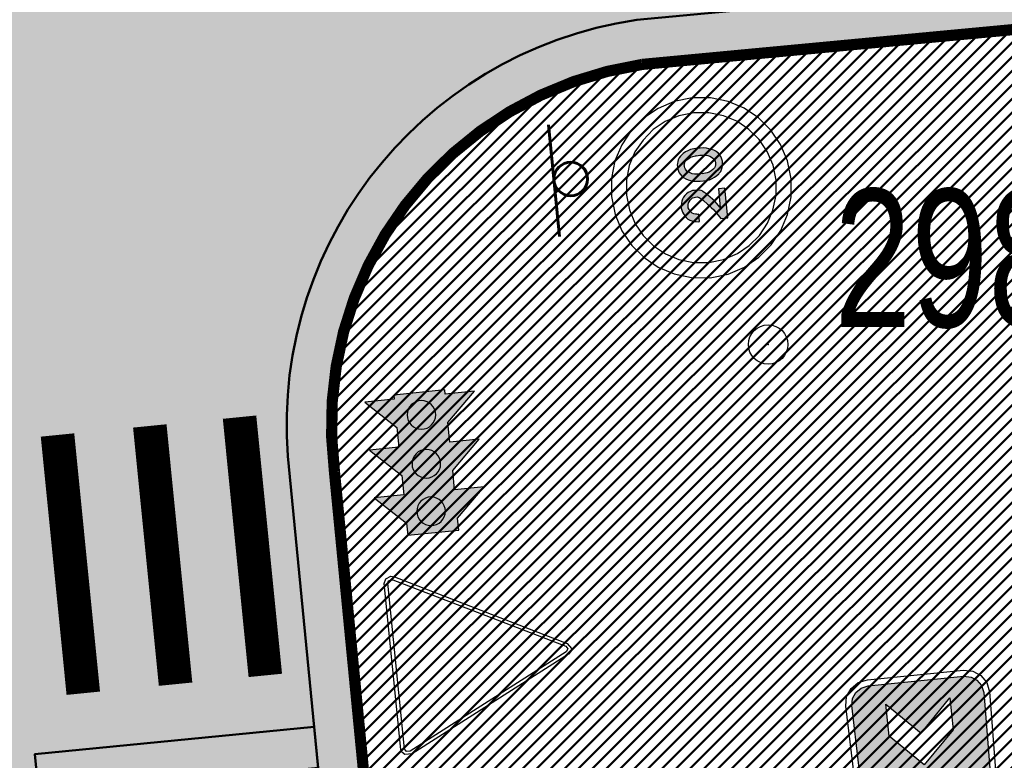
# Model space of a CAD drawing. Extents: x 2951 to 3752, y -2007 to -1435.
# Tile 10 of 28: x 3203 to 3216, y -1741 to -1732. Entities that reach past the tile are written whole.
import ezdxf

# ---------------------------------------------------------------- set-up
doc = ezdxf.new("R2010")
doc.units = 0
doc.header["$MEASUREMENT"] = 0
doc.linetypes.add('CONTI', pattern=[0])
doc.layers.add('.', color=7, linetype='Continuous', lineweight=15)
for name, color, linetype in [('OP-SENAL-NEGRO', 250, 'Continuous'), ('PI_OTDEFAULT', 172, 'CONTI'), ('PI_TTDEFAULT', 5, 'CONTI')]:
    doc.layers.add(name, color=color, linetype=linetype)
doc.styles.add('SHRFT', font='TXT', dxfattribs={"width": 0.75})
pattern_1 = [(44.98643888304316, (0.3449073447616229, 0.7169426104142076), (-0.08836742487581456, 0.08840926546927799), [])]

# ---------------------------------------------------------------- blocks, each defined once
blk = doc.blocks.new('С')
at = {"layer": 'OP-SENAL-NEGRO'}
h = blk.add_hatch(color=256, dxfattribs=at)
h.paths.add_polyline_path([(1245378.084913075, -79862.65004211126), (1245834.96853143, -79862.65004349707), (1245834.96853143, -81120.87930404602), (1245378.084913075, -81120.87930337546)])
edge = h.paths.add_edge_path(flags=16)
edge.add_arc((1245606.526722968, -80063.17245186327), 127.6727341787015, 41.61433914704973, 401.6143391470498)
edge = h.paths.add_edge_path(flags=16)
edge.add_arc((1245606.526722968, -80502.09860240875), 127.6727341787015, 41.61433914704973, 401.6143391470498)
edge = h.paths.add_edge_path(flags=16)
edge.add_arc((1245606.526721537, -80928.24029005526), 127.6727341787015, 41.61433914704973, 401.6143391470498)
at = {"layer": 'OP-SENAL-NEGRO', "linetype": 'Continuous'}
for points in [[(1245378.084913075, -79900.303424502), (1245378.084913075, -80153.97835723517), (1245114.107579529, -79900.303424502)], [(1245834.96853143, -79900.30342311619), (1245834.96853143, -80153.97835723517), (1246098.945865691, -79900.30342311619)], [(1245378.084913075, -80331.55125861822), (1245378.084914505, -80585.22619345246), (1245114.107579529, -80331.55125928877)], [(1245834.96853143, -80331.55125861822), (1245834.96853143, -80585.2261927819), (1246098.945865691, -80331.55125790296)], [(1245378.084913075, -80757.72555048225), (1245378.084914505, -81011.40048464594), (1245114.107579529, -80757.72555048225)], [(1245834.96853143, -80757.72555048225), (1245834.96853143, -81011.40048326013), (1246098.945865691, -80757.72555048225)]]:
    blk.add_hatch(color=256, dxfattribs=at).paths.add_polyline_path(points)
at = {"layer": 'OP-SENAL-NEGRO'}
for color, points in [(1, [(1245734.199455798, -80063.17245043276, 1), (1245478.853987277, -80063.17245043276, 1)]), (2, [(1245734.199455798, -80502.09860169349, 1), (1245478.853987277, -80502.09860169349, 1)]), (3, [(1245478.853987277, -80928.2402893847, 1), (1245734.199455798, -80928.2402893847, 1)])]:
    blk.add_hatch(color=color, dxfattribs=at).paths.add_polyline_path(points)
at = {"layer": 'OP-SENAL-NEGRO', "linetype": 'Continuous'}
blk.add_lwpolyline([(1245378.084914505, -80153.97835656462), (1245114.10758096, -79900.30342378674), (1245378.084914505, -79900.30342311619), (1245378.084914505, -79862.65004211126), (1245834.96853286, -79862.65004278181), (1245834.96853286, -79900.30342311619), (1246098.945867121, -79900.30342240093), (1245834.968534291, -80153.97835723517), (1245834.96853286, -80331.55125723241), (1246098.945867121, -80331.55125723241), (1245834.96853286, -80585.2261927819), (1245834.96853286, -80757.72555048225), (1246098.945868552, -80757.725549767), (1245834.96853286, -81011.40048326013), (1245834.96853286, -81120.87930337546), (1245378.084914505, -81120.8793026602), (1245378.084914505, -81011.40048393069), (1245114.10758096, -80757.725549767), (1245378.084914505, -80757.72554909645), (1245378.084914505, -80585.2261927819), (1245114.10758096, -80331.55125861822), (1245378.084914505, -80331.55125861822), (1245378.084914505, -80153.97835656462)], dxfattribs=at)
at = {"layer": 'OP-SENAL-NEGRO'}
for centre in [(1245606.526721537, -80063.17245043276), (1245606.526721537, -80502.09860169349), (1245606.526721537, -80928.2402893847)]:
    blk.add_circle(centre, 127.6727341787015, dxfattribs=at)
blk = doc.blocks.new('20')
at = {"layer": '.', "transparency": 33554625}
h = blk.add_hatch(color=256, dxfattribs=at)
h.dxf.hatch_style = 1
h.set_gradient(color1=(51, 51, 51), color2=(51, 51, 51), tint=0.6399999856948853)
h.paths.add_polyline_path([(1338580.420447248, -86175.85391284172), (1338596.871007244, -86178.54191284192), (1338610.526047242, -86181.33743284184), (1338621.385567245, -86189.50895284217), (1338635.040607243, -86197.68047284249), (1338643.319647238, -86208.64751284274), (1338651.491167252, -86222.30255284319), (1338654.179167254, -86235.95759284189), (1338656.974687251, -86249.61263284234), (1338656.974687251, -86263.26767284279), (1338654.179167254, -86274.23471284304), (1338648.80316725, -86282.40623284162), (1338643.319647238, -86290.57775284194), (1338635.040607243, -86298.74927284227), (1338618.697567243, -86317.88783284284), (1338583.215967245, -86350.68143284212), (1338558.593887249, -86372.50799284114), (1338569.560927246, -86361.64847284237), (1338550.422367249, -86377.99151284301), (1338525.800287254, -86399.81807284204), (1338443.870047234, -86454.54575284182), (1338443.870047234, -86517.33743284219), (1338708.906847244, -86517.33743284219), (1338708.906847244, -86459.92175284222), (1338542.250847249, -86459.92175284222), (1338602.354527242, -86416.26863284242), (1338662.458207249, -86361.64847284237), (1338681.489247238, -86342.50991284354), (1338689.768287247, -86331.54287284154), (1338700.627807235, -86317.88783284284), (1338706.111327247, -86312.40431284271), (1338708.906847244, -86304.23279284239), (1338714.282847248, -86287.88975284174), (1338714.282847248, -86285.09423284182), (1338717.078367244, -86265.95567284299), (1338717.078367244, -86246.81711284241), (1338717.078367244, -86227.78607284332), (1338711.594847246, -86208.64751284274), (1338703.423327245, -86189.50895284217), (1338692.456287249, -86173.05839284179), (1338678.801247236, -86156.71535284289), (1338665.146207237, -86143.06031284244), (1338648.80316725, -86132.09327284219), (1338632.352607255, -86123.92175284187), (1338613.214047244, -86118.43823284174), (1338594.075487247, -86112.95471284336), (1338572.248927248, -86112.95471284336), (1338553.110367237, -86115.75023284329), (1338533.97180724, -86121.23375284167), (1338517.628767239, -86126.60975284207), (1338498.490207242, -86137.57679284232), (1338484.835167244, -86148.54383284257), (1338468.384607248, -86162.19887284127), (1338457.525087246, -86178.54191284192), (1338449.353567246, -86194.99247284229), (1338441.074527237, -86214.13103284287), (1338438.386527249, -86233.16207284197), (1338435.698527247, -86252.30063284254), (1338435.698527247, -86263.26767284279), (1338501.178207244, -86263.26767284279), (1338501.178207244, -86252.30063284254), (1338503.973727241, -86246.81711284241), (1338503.973727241, -86233.16207284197), (1338509.457247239, -86219.50703284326), (1338517.628767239, -86205.85199284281), (1338528.488287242, -86194.99247284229), (1338539.455327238, -86186.71343284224), (1338553.110367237, -86181.33743284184), (1338566.76540725, -86175.85391284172)])
h.paths.add_polyline_path([(1338941.04252725, -86115.75023284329), (1338930.183007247, -86115.75023284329), (1338911.04444725, -86118.43823284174), (1338902.87292725, -86121.23375284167), (1338886.422367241, -86126.60975284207), (1338870.079327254, -86134.88879284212), (1338853.628767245, -86145.74831284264), (1338842.769247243, -86159.40335284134), (1338839.973727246, -86159.40335284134), (1338826.318687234, -86178.54191284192), (1338815.459167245, -86200.36847284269), (1338807.180127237, -86222.30255284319), (1338799.00860725, -86246.81711284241), (1338796.320607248, -86274.23471284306), (1338793.525087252, -86304.23279284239), (1338793.525087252, -86334.33839284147), (1338796.320607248, -86356.16495284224), (1338799.00860725, -86388.95855284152), (1338807.180127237, -86413.47311284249), (1338815.459167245, -86435.40719284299), (1338829.114207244, -86457.23375284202), (1338842.769247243, -86476.37231284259), (1338848.145247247, -86481.85583284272), (1338861.800287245, -86495.51087284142), (1338878.25084724, -86503.68239284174), (1338894.593887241, -86511.85391284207), (1338911.04444725, -86517.33743284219), (1338922.011487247, -86517.33743284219), (1338941.04252725, -86520.02543284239), (1338952.009567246, -86520.02543284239), (1338971.148127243, -86517.33743284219), (1338979.319647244, -86514.649432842), (1338995.770207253, -86509.16591284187), (1339012.113247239, -86500.99439284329), (1339028.45628724, -86490.02735284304), (1339039.423327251, -86476.37231284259), (1339042.218847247, -86476.37231284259), (1339055.873887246, -86454.54575284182), (1339066.733407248, -86432.61167284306), (1339074.904927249, -86410.78511284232), (1339083.183967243, -86388.95855284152), (1339085.871967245, -86367.02447284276), (1339088.667487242, -86334.33839284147), (1339088.667487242, -86309.71631284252), (1339085.871967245, -86276.92271284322), (1339083.183967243, -86246.81711284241), (1339074.904927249, -86222.30255284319), (1339066.733407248, -86200.36847284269), (1339055.873887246, -86178.54191284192), (1339039.423327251, -86159.40335284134), (1339033.939807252, -86151.23183284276), (1339020.28476724, -86140.26479284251), (1339003.941727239, -86129.40527284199), (1338987.491167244, -86123.92175284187), (1338971.148127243, -86118.43823284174), (1338960.181087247, -86115.75023284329)])
h.paths.add_polyline_path([(1338954.697567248, -86178.54191284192), (1338957.493087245, -86181.33743284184), (1338971.148127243, -86184.02543284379), (1338982.11516724, -86189.50895284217), (1338990.28668724, -86197.68047284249), (1338995.770207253, -86205.85199284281), (1339006.629727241, -86224.99055284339), (1339014.801247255, -86241.44111284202), (1339020.28476724, -86260.47215284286), (1339023.080287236, -86287.88975284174), (1339025.768287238, -86293.26575284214), (1339023.080287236, -86293.26575284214), (1339025.768287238, -86323.37135284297), (1339023.080287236, -86350.68143284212), (1339020.28476724, -86375.30351284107), (1339014.801247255, -86394.44207284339), (1339006.629727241, -86413.47311284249), (1338995.770207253, -86427.12815284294), (1338987.491167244, -86438.09519284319), (1338979.319647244, -86446.26671284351), (1338968.352607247, -86451.75023284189), (1338957.493087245, -86454.54575284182), (1338943.838047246, -86457.23375284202), (1338941.04252725, -86457.23375284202), (1338927.387487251, -86454.54575284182), (1338924.699487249, -86454.54575284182), (1338911.04444725, -86451.75023284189), (1338900.077407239, -86443.57871284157), (1338891.905887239, -86435.40719284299), (1338886.422367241, -86427.12815284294), (1338875.562847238, -86410.78511284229), (1338867.283807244, -86391.64655284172), (1338861.800287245, -86375.30351284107), (1338859.112287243, -86345.19791284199), (1338856.424287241, -86328.85487284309), (1338859.112287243, -86328.85487284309), (1338856.424287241, -86301.54479284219), (1338859.112287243, -86274.23471284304), (1338861.800287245, -86260.47215284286), (1338867.283807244, -86241.44111284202), (1338875.562847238, -86222.30255284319), (1338886.422367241, -86205.85199284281), (1338894.593887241, -86194.99247284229), (1338902.87292725, -86189.50895284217), (1338913.732447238, -86184.02543284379), (1338924.699487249, -86181.33743284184), (1338938.354527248, -86178.54191284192), (1338941.04252725, -86178.54191284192)], flags=16)
at = {"color": 1}
blk.add_lwpolyline([(1339540.33970043, -86308.75698336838), (1339524.00765661, -86145.00675453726), (1339477.59026891, -85994.794930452), (1339403.881176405, -85858.33640642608), (1339305.566570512, -85738.20992622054), (1339185.440090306, -85639.89532032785), (1339048.98156628, -85566.18622782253), (1338898.769742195, -85519.76884012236), (1338734.912065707, -85503.32934864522), (1338573.848028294, -85519.76884012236), (1338420.950012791, -85566.18622782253), (1338284.491488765, -85639.89532032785), (1338164.36500856, -85738.20992622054), (1338066.050402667, -85855.54276735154), (1337992.341310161, -85992.10873903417), (1337945.923922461, -86142.21311546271), (1337926.798239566, -86306.07079195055), (1337926.798239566, -86308.75698336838), (1337943.237731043, -86469.9284684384), (1337989.655118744, -86622.82648394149), (1338066.050402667, -86759.28500796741), (1338164.36500856, -86879.41148817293), (1338284.491488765, -86977.72609406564), (1338420.950012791, -87051.43518657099), (1338573.848028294, -87097.85257427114), (1338734.912065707, -87114.18461809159), (1338898.769742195, -87097.85257427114), (1339048.98156628, -87051.43518657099), (1339185.440090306, -86977.72609406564), (1339305.566570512, -86879.41148817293), (1339403.881176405, -86759.28500796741), (1339477.59026891, -86622.82648394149), (1339524.00765661, -86469.9284684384), (1339540.33970043, -86308.75698336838)], close=True, dxfattribs=at)
at = {"color": 7}
for points in [[(1339406.567367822, -86308.75698336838), (1339392.92151542, -86172.29845934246), (1339354.777597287, -86046.69214864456), (1339294.714357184, -85932.04549893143), (1339210.045603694, -85833.73089303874), (1339111.730997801, -85749.0621395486), (1338997.084348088, -85688.99889944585), (1338871.47803739, -85650.8549813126), (1338734.912065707, -85637.20912891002), (1338601.139733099, -85650.8549813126), (1338472.847230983, -85688.99889944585), (1338360.886772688, -85749.0621395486), (1338259.885975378, -85833.73089303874), (1338178.010860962, -85932.04549893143), (1338117.947620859, -86046.69214864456), (1338077.010063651, -86172.29845934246), (1338063.364211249, -86308.75698336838), (1338077.010063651, -86442.52931597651), (1338117.947620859, -86570.92926574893), (1338178.010860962, -86682.88972404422), (1338259.885975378, -86783.89052135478), (1338360.886772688, -86865.76563577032), (1338472.847230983, -86925.82887587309), (1338601.139733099, -86966.76643308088), (1338734.912065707, -86980.41228548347), (1338871.47803739, -86966.76643308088), (1338997.084348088, -86925.82887587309), (1339111.730997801, -86865.76563577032), (1339210.045603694, -86783.89052135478), (1339294.714357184, -86682.88972404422), (1339354.777597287, -86570.92926574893), (1339392.92151542, -86442.52931597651), (1339406.567367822, -86308.75698336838)], [(1338542.250847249, -86459.92175284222), (1338602.354527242, -86416.26863284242), (1338662.458207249, -86361.64847284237), (1338681.489247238, -86342.50991284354), (1338689.768287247, -86331.54287284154), (1338700.627807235, -86317.88783284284), (1338706.111327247, -86312.40431284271), (1338708.906847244, -86304.23279284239), (1338714.282847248, -86287.88975284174), (1338714.282847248, -86285.09423284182), (1338717.078367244, -86265.95567284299), (1338717.078367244, -86246.81711284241), (1338717.078367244, -86227.78607284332), (1338711.594847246, -86208.64751284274), (1338703.423327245, -86189.50895284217), (1338692.456287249, -86173.05839284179), (1338678.801247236, -86156.71535284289), (1338665.146207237, -86143.06031284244), (1338648.80316725, -86132.09327284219), (1338632.352607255, -86123.92175284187), (1338613.214047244, -86118.43823284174), (1338594.075487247, -86112.95471284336), (1338572.248927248, -86112.95471284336), (1338553.110367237, -86115.75023284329), (1338533.97180724, -86121.23375284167), (1338517.628767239, -86126.60975284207), (1338498.490207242, -86137.57679284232), (1338484.835167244, -86148.54383284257), (1338468.384607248, -86162.19887284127), (1338457.525087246, -86178.54191284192), (1338449.353567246, -86194.99247284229), (1338441.074527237, -86214.13103284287), (1338438.386527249, -86233.16207284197), (1338435.698527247, -86252.30063284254), (1338435.698527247, -86263.26767284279), (1338501.178207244, -86263.26767284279), (1338501.178207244, -86252.30063284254), (1338503.973727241, -86246.81711284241), (1338503.973727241, -86233.16207284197), (1338509.457247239, -86219.50703284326), (1338517.628767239, -86205.85199284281), (1338528.488287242, -86194.99247284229), (1338539.455327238, -86186.71343284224), (1338553.110367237, -86181.33743284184), (1338566.76540725, -86175.85391284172), (1338580.420447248, -86175.85391284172), (1338596.871007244, -86178.54191284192), (1338610.526047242, -86181.33743284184), (1338621.385567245, -86189.50895284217), (1338635.040607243, -86197.68047284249), (1338643.319647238, -86208.64751284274), (1338651.491167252, -86222.30255284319), (1338654.179167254, -86235.95759284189), (1338656.974687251, -86249.61263284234), (1338656.974687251, -86263.26767284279), (1338654.179167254, -86274.23471284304), (1338648.80316725, -86282.40623284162), (1338643.319647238, -86290.57775284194), (1338635.040607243, -86298.74927284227), (1338618.697567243, -86317.88783284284), (1338583.215967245, -86350.68143284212), (1338558.593887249, -86372.50799284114), (1338569.560927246, -86361.64847284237), (1338550.422367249, -86377.99151284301), (1338525.800287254, -86399.81807284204), (1338443.870047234, -86454.54575284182), (1338443.870047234, -86517.33743284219), (1338708.906847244, -86517.33743284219), (1338708.906847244, -86459.92175284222), (1338542.250847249, -86459.92175284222)], [(1338911.04444725, -86118.43823284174), (1338902.87292725, -86121.23375284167), (1338886.422367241, -86126.60975284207), (1338870.079327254, -86134.88879284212), (1338853.628767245, -86145.74831284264), (1338842.769247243, -86159.40335284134), (1338839.973727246, -86159.40335284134), (1338826.318687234, -86178.54191284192), (1338815.459167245, -86200.36847284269), (1338807.180127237, -86222.30255284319), (1338799.00860725, -86246.81711284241), (1338796.320607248, -86274.23471284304), (1338793.525087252, -86304.23279284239), (1338793.525087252, -86334.33839284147), (1338796.320607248, -86356.16495284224), (1338799.00860725, -86388.95855284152), (1338807.180127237, -86413.47311284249), (1338815.459167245, -86435.40719284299), (1338829.114207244, -86457.23375284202), (1338842.769247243, -86476.37231284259), (1338848.145247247, -86481.85583284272), (1338861.800287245, -86495.51087284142), (1338878.25084724, -86503.68239284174), (1338894.593887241, -86511.85391284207), (1338911.04444725, -86517.33743284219), (1338922.011487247, -86517.33743284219), (1338941.04252725, -86520.02543284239), (1338952.009567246, -86520.02543284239), (1338971.148127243, -86517.33743284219), (1338979.319647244, -86514.649432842), (1338995.770207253, -86509.16591284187), (1339012.113247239, -86500.99439284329), (1339028.45628724, -86490.02735284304), (1339039.423327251, -86476.37231284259), (1339042.218847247, -86476.37231284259), (1339055.873887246, -86454.54575284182), (1339066.733407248, -86432.61167284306), (1339074.904927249, -86410.78511284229), (1339083.183967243, -86388.95855284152), (1339085.871967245, -86367.02447284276), (1339088.667487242, -86334.33839284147), (1339088.667487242, -86309.71631284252), (1339085.871967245, -86276.92271284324), (1339083.183967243, -86246.81711284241), (1339074.904927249, -86222.30255284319), (1339066.733407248, -86200.36847284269), (1339055.873887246, -86178.54191284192), (1339039.423327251, -86159.40335284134), (1339033.939807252, -86151.23183284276), (1339020.28476724, -86140.26479284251), (1339003.941727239, -86129.40527284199), (1338987.491167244, -86123.92175284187), (1338971.148127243, -86118.43823284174), (1338960.181087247, -86115.75023284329), (1338941.04252725, -86115.75023284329), (1338930.183007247, -86115.75023284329), (1338911.04444725, -86118.43823284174)], [(1338957.493087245, -86181.33743284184), (1338971.148127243, -86184.02543284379), (1338982.11516724, -86189.50895284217), (1338990.28668724, -86197.68047284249), (1338995.770207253, -86205.85199284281), (1339006.629727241, -86224.99055284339), (1339014.801247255, -86241.44111284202), (1339020.28476724, -86260.47215284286), (1339023.080287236, -86287.88975284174), (1339025.768287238, -86293.26575284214), (1339023.080287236, -86293.26575284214), (1339025.768287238, -86323.37135284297), (1339023.080287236, -86350.68143284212), (1339020.28476724, -86375.30351284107), (1339014.801247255, -86394.44207284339), (1339006.629727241, -86413.47311284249), (1338995.770207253, -86427.12815284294), (1338987.491167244, -86438.09519284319), (1338979.319647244, -86446.26671284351), (1338968.352607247, -86451.75023284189), (1338957.493087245, -86454.54575284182), (1338943.838047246, -86457.23375284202), (1338941.04252725, -86457.23375284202), (1338927.387487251, -86454.54575284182), (1338924.699487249, -86454.54575284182), (1338911.04444725, -86451.75023284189), (1338900.077407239, -86443.57871284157), (1338891.905887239, -86435.40719284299), (1338886.422367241, -86427.12815284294), (1338875.562847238, -86410.78511284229), (1338867.283807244, -86391.64655284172), (1338861.800287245, -86375.30351284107), (1338859.112287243, -86345.19791284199), (1338856.424287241, -86328.85487284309), (1338859.112287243, -86328.85487284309), (1338856.424287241, -86301.54479284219), (1338859.112287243, -86274.23471284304), (1338861.800287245, -86260.47215284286), (1338867.283807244, -86241.44111284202), (1338875.562847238, -86222.30255284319), (1338886.422367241, -86205.85199284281), (1338894.593887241, -86194.99247284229), (1338902.87292725, -86189.50895284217), (1338913.732447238, -86184.02543284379), (1338924.699487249, -86181.33743284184), (1338938.354527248, -86178.54191284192), (1338941.04252725, -86178.54191284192), (1338954.697567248, -86178.54191284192), (1338957.493087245, -86181.33743284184)], [(1338957.493087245, -86181.33743284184), (1338971.148127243, -86184.02543284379), (1338982.11516724, -86189.50895284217), (1338990.28668724, -86197.68047284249), (1338995.770207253, -86205.85199284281), (1339006.629727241, -86224.99055284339), (1339014.801247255, -86241.44111284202), (1339020.28476724, -86260.47215284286), (1339023.080287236, -86287.88975284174), (1339025.768287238, -86293.26575284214), (1339023.080287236, -86293.26575284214), (1339025.768287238, -86323.37135284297), (1339023.080287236, -86350.68143284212), (1339020.28476724, -86375.30351284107), (1339014.801247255, -86394.44207284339), (1339006.629727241, -86413.47311284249), (1338995.770207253, -86427.12815284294), (1338987.491167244, -86438.09519284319), (1338979.319647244, -86446.26671284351), (1338968.352607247, -86451.75023284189), (1338957.493087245, -86454.54575284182), (1338943.838047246, -86457.23375284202), (1338941.04252725, -86457.23375284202), (1338927.387487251, -86454.54575284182), (1338924.699487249, -86454.54575284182), (1338911.04444725, -86451.75023284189), (1338900.077407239, -86443.57871284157), (1338891.905887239, -86435.40719284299), (1338886.422367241, -86427.12815284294), (1338875.562847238, -86410.78511284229), (1338867.283807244, -86391.64655284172), (1338861.800287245, -86375.30351284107), (1338859.112287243, -86345.19791284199), (1338856.424287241, -86328.85487284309), (1338859.112287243, -86328.85487284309), (1338856.424287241, -86301.54479284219), (1338859.112287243, -86274.23471284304), (1338861.800287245, -86260.47215284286), (1338867.283807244, -86241.44111284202), (1338875.562847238, -86222.30255284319), (1338886.422367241, -86205.85199284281), (1338894.593887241, -86194.99247284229), (1338902.87292725, -86189.50895284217), (1338913.732447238, -86184.02543284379), (1338924.699487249, -86181.33743284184), (1338938.354527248, -86178.54191284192), (1338941.04252725, -86178.54191284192), (1338954.697567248, -86178.54191284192), (1338957.493087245, -86181.33743284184)]]:
    blk.add_lwpolyline(points, close=True, dxfattribs=at)
blk = doc.blocks.new('ПВПВПАВ')
at = {"layer": '.', "transparency": 33554625}
h = blk.add_hatch(color=256, dxfattribs=at)
h.dxf.hatch_style = 1
h.set_gradient(color1=(255, 0, 0), color2=(255, 0, 0), tint=0.6399999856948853)
h.paths.add_polyline_path([(1396674.333624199, -92008.221899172), (1396726.265784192, -91972.63277917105), (1396758.951864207, -91923.49613917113), (1396772.714424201, -91860.70445917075), (1396772.714424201, -91000.0068591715), (1396758.951864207, -90937.21517917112), (1396726.265784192, -90885.28301916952), (1396674.333624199, -90849.80141917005), (1395955.560168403, -90838.83437917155), (1395892.660968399, -90849.80141917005), (1395840.836328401, -90885.28301916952), (1395808.042728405, -90937.21517917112), (1395794.387688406, -91000.0068591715), (1395794.387688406, -91860.70445917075), (1395808.042728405, -91923.49613917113), (1395840.836328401, -91972.63277917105), (1395892.660968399, -92008.221899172), (1395955.560168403, -92021.8769391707)])
h.paths.add_polyline_path([(1396259.893134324, -91715.87501917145), (1395973.029774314, -91715.87501917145), (1396259.893134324, -91429.01165917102), (1395973.029774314, -91142.1482991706), (1396259.893134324, -91142.1482991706), (1396546.756494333, -91429.01165917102)], flags=16)
at = {"color": 1}
blk.add_lwpolyline([(1396824.539064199, -91000.0068591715), (1396808.196024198, -90915.38861917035), (1396761.747384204, -90847.00589917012), (1396696.160184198, -90800.5572591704), (1395955.560168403, -90784.2142191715), (1395870.8344084, -90800.5572591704), (1395802.559208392, -90847.00589917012), (1395756.110568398, -90915.38861917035), (1395739.660008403, -91000.0068591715), (1395739.660008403, -91860.70445917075), (1395756.110568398, -91942.6346991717), (1395802.559208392, -92010.90989917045), (1395870.8344084, -92057.35853917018), (1395955.560168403, -92073.80909917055), (1396696.160184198, -92057.35853917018), (1396764.435384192, -92010.90989917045), (1396810.8840242, -91942.6346991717), (1396827.334584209, -91860.70445917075), (1396824.539064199, -91000.0068591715)], dxfattribs=at)
blk.add_lwpolyline([(1396772.714424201, -91000.0068591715), (1396758.951864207, -90937.21517917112), (1396726.265784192, -90885.28301916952), (1396674.333624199, -90849.80141917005), (1395955.560168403, -90838.83437917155), (1395892.660968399, -90849.80141917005), (1395840.836328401, -90885.28301916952), (1395808.042728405, -90937.21517917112), (1395794.387688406, -91000.0068591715), (1395794.387688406, -91860.70445917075), (1395808.042728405, -91923.49613917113), (1395840.836328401, -91972.63277917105), (1395892.660968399, -92008.221899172), (1395955.560168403, -92021.8769391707), (1396674.333624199, -92008.221899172), (1396726.265784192, -91972.63277917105), (1396758.951864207, -91923.49613917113), (1396772.714424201, -91860.70445917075), (1396772.714424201, -91000.0068591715)], close=True, dxfattribs=at)
at = {"color": 7}
blk.add_lwpolyline([(1395973.029774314, -91142.1482991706), (1396259.893134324, -91429.01165917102), (1395973.029774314, -91715.87501917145), (1396259.893134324, -91715.87501917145), (1396546.756494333, -91429.01165917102), (1396259.893134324, -91142.1482991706), (1396259.893134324, -91142.1482991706)], close=True, dxfattribs=at)
blk = doc.blocks.new('bstrtthtytt434')
at = {"layer": 'PI_TTDEFAULT', "color": 0}
blk.add_circle((3212.689631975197, 527.2010759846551), 0.25, dxfattribs=at)
blk.add_point((3212.689631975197, 527.2010759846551), dxfattribs=at)
at = {"layer": 'PI_OTDEFAULT', "color": 0, "style": 'SHRFT', "width": 0.75}
blk.add_text('298.51', height=1.75, dxfattribs=at).set_placement((3213.528700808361, 527.4244316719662))
blk = doc.blocks.new('укеуе')
at = {"linetype": 'ByBlock'}
blk.add_blockref('bstrtthtytt434', (-4237.411699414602, -469.4130367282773), dxfattribs=at)

msp = doc.modelspace()

# ---------------------------------------------------------------- hatches: boundary and pattern name
at = {"layer": '.', "linetype": 'ByBlock', "lineweight": 50}
h = msp.add_hatch(dxfattribs=at)
h.set_pattern_fill('ANSI31', color=252, scale=0.9999999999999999, angle=-0.01356111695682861)
h.set_pattern_definition(pattern_1)
edge = h.paths.add_edge_path()
edge.add_line((3056.556857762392, -1552.578206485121), (3060.443743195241, -1561.79189855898))
edge.add_line((3060.443743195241, -1561.79189855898), (3091.40636098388, -1548.730017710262))
edge.add_arc((3092.572426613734, -1551.494125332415), 2.999999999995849, 59.07527181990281, 112.8729213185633, ccw=False)
edge.add_line((3094.114161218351, -1548.920595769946), (3125.395206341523, -1567.660256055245))
edge.add_arc((3123.853471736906, -1570.23378561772), 3.000000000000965, 6.8333441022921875, 59.07527181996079, ccw=False)
edge.add_line((3126.832161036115, -1569.876840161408), (3145.859405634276, -1728.658101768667))
edge.add_line((3145.859405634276, -1728.658101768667), (3153.550163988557, -1792.837037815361))
edge.add_line((3153.550163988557, -1792.837037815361), (3155.53944822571, -1829.916691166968))
edge.add_line((3155.53944822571, -1829.916691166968), (3160.69807830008, -1929.708373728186))
edge.add_arc((3157.702078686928, -1929.863248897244), 2.99999999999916, -86.7607865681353, 2.9592132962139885, ccw=False)
edge.add_line((3157.871593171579, -1932.858455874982), (3050.261606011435, -1938.948669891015))
edge.add_line((3050.261606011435, -1938.948669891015), (3050.826654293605, -1948.932693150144))
edge.add_line((3050.826654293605, -1948.932693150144), (3313.078914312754, -1934.153144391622))
edge.add_line((3313.078914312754, -1934.153144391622), (3312.513866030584, -1924.169121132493))
edge.add_line((3312.513866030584, -1924.169121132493), (3173.846221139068, -1931.9543678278))
edge.add_arc((3173.676706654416, -1928.959160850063), 2.999999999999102, 182.9592132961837, 273.23921343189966, ccw=False)
edge.add_line((3170.680707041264, -1929.114036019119), (3164.413609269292, -1808.433510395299))
edge.add_line((3164.413609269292, -1808.433510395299), (3163.40510367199, -1789.77854950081))
edge.add_line((3163.40510367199, -1789.77854950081), (3160.74491741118, -1767.88193778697))
edge.add_arc((3164.406584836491, -1768.21566593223), 3.676844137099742, 91.75585634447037, 174.7923910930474, ccw=False)
edge.add_line((3164.293923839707, -1764.540548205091), (3165.25541002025, -1764.448005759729))
edge.add_line((3165.25541002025, -1764.448005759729), (3157.249568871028, -1682.637866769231))
edge.add_arc((3156.247352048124, -1676.124571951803), 6.589950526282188, 187.8753958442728, 278.7476357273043, ccw=False)
edge.add_line((3149.719555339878, -1677.027521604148), (3140.900351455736, -1603.193343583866))
edge.add_line((3140.900351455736, -1603.193343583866), (3139.472777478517, -1590.531231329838))
edge.add_line((3139.472777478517, -1590.531231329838), (3136.17769953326, -1563.81836695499))
edge.add_arc((3133.199010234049, -1564.175312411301), 3.000000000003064, 6.833344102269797, 59.07527181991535)
edge.add_line((3134.740744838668, -1561.601782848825), (3099.85054186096, -1540.699969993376))
edge.add_arc((3101.674502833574, -1538.04163448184), 3.223907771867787, 157.9050476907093, 235.54485352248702, ccw=False)
edge.add_line((3098.687353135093, -1536.828985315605), (3108.685333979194, -1520.345022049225))
edge.add_arc((3111.249216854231, -1521.90274622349), 2.999999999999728, 58.71862071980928, 148.7186207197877, ccw=False)
edge.add_line((3112.806941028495, -1519.338863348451), (3205.59037006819, -1575.710779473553))
edge.add_line((3205.59037006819, -1575.710779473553), (3207.263714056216, -1576.621283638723))
edge.add_line((3207.263714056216, -1576.621283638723), (3242.982978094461, -1589.97518185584))
edge.add_line((3242.982978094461, -1589.97518185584), (3266.909131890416, -1598.85531929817))
edge.add_line((3266.909131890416, -1598.85531929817), (3413.186675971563, -1686.949342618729))
edge.add_line((3413.186675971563, -1686.949342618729), (3418.345728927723, -1678.382886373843))
edge.add_line((3418.345728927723, -1678.382886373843), (3272.068184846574, -1590.288863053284))
edge.add_line((3272.068184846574, -1590.288863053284), (3270.388683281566, -1589.480207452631))
edge.add_line((3270.388683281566, -1589.480207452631), (3212.903460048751, -1568.144697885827))
edge.add_line((3212.903460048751, -1568.144697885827), (3210.782783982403, -1567.164503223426))
edge.add_line((3210.782783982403, -1567.164503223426), (3103.491739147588, -1501.978275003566))
edge.add_arc((3105.049463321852, -1499.414392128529), 2.999999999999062, 149.0585377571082, 238.7186207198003, ccw=False)
edge.add_line((3102.476384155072, -1497.871905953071), (3107.435857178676, -1489.598822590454))
edge.add_line((3107.435857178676, -1489.598822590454), (3098.85892662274, -1484.457202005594))
edge.add_line((3098.85892662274, -1484.457202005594), (3093.948259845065, -1492.648869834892))
edge.add_arc((3091.375180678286, -1491.106383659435), 2.999999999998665, 238.7186207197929, 329.0585377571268, ccw=False)
edge.add_line((3089.817456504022, -1493.670266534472), (3029.258160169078, -1456.876588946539))
edge.add_line((3029.258160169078, -1456.876588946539), (3024.065746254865, -1465.422865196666))
edge.add_line((3024.065746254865, -1465.422865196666), (3099.132899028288, -1511.031001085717))
edge.add_arc((3097.575174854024, -1513.594883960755), 3.000000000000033, -31.281377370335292, 58.71862071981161, ccw=False)
edge.add_line((3100.139057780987, -1515.152608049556), (3084.584195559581, -1540.754601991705))
edge.add_line((3084.584195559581, -1540.754601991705), (3056.556857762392, -1552.578206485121))
h = msp.add_hatch(dxfattribs=at)
h.set_pattern_fill('ANSI31', color=72, scale=0.9999999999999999, angle=-0.01356111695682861)
h.set_pattern_definition(pattern_1)
edge = h.paths.add_edge_path()
edge.add_line((3198.573757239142, -1772.881945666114), (3204.1539861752, -1772.25294596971))
edge.add_line((3204.1539861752, -1772.252945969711), (3205.719233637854, -1786.1626549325))
edge.add_line((3205.719233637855, -1786.1626549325), (3240.349553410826, -1782.265108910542))
edge.add_line((3240.349553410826, -1782.265108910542), (3240.371562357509, -1782.460661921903))
edge.add_line((3240.371562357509, -1782.460661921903), (3239.972223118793, -1782.506703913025))
edge.add_line((3239.972223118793, -1782.506703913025), (3241.517635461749, -1796.226449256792))
edge.add_line((3241.517635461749, -1796.226449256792), (3241.915859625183, -1796.181529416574))
edge.add_line((3241.915859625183, -1796.181529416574), (3241.938433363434, -1796.381650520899))
edge.add_line((3241.938433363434, -1796.381650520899), (3164.23485453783, -1805.126971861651))
edge.add_line((3164.23485453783, -1805.126971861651), (3165.414347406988, -1827.703930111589))
edge.add_line((3165.414347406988, -1827.703930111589), (3169.322314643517, -1827.494271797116))
edge.add_line((3169.322314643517, -1827.494271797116), (3168.286773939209, -1809.026045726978))
edge.add_line((3168.28677393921, -1809.026045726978), (3257.886695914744, -1804.410520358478))
edge.add_line((3257.886695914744, -1804.410520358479), (3268.62275859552, -1803.263938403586))
edge.add_line((3268.622758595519, -1803.263938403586), (3270.632152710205, -1802.99846338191))
edge.add_line((3270.632152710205, -1802.99846338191), (3269.455617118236, -1793.487042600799))
edge.add_line((3269.455617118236, -1793.487042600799), (3268.186712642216, -1789.424471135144))
edge.add_line((3268.186712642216, -1789.424471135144), (3268.061977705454, -1776.787120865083))
edge.add_line((3268.061977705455, -1776.787120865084), (3268.515639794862, -1776.796017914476))
edge.add_line((3268.515639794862, -1776.796017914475), (3271.080300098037, -1756.708748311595))
edge.add_line((3271.080300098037, -1756.708748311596), (3253.411906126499, -1678.628279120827))
edge.add_line((3253.411906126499, -1678.628279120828), (3246.12215751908, -1642.995051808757))
edge.add_line((3246.12215751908, -1642.995051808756), (3240.170968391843, -1606.034847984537))
edge.add_line((3240.170968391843, -1606.034847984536), (3243.332703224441, -1590.579335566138))
edge.add_line((3243.332703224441, -1590.579335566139), (3206.427042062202, -1576.166031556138))
edge.add_line((3206.427042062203, -1576.166031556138), (3113.030673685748, -1522.828275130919))
edge.add_line((3113.030673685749, -1522.828275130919), (3101.125177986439, -1541.449819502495))
edge.add_line((3101.125177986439, -1541.449819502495), (3134.740744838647, -1561.601782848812))
edge.add_arc((3133.199010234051, -1564.1753124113), 3.000000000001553, 6.835900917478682, 59.07527182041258, ccw=False)
edge.add_line((3136.177683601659, -1563.8182340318), (3146.896659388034, -1653.250579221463))
edge.add_line((3146.896659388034, -1653.250579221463), (3222.68306141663, -1644.109026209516))
edge.add_arc((3222.995425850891, -1647.995771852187), 3.899277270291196, 6.909326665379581, 94.59479027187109, ccw=False)
edge.add_arc((3222.995511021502, -1647.995801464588), 3.899196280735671, -81.48437706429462, 6.9099091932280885, ccw=False)
edge.add_line((3223.57290042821, -1651.852011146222), (3196.143077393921, -1655.160681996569))
edge.add_arc((3198.422059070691, -1672.722835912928), 17.70940449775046, 97.39376331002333, 105.1890996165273)
edge.add_arc((3203.243549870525, -1690.471296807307), 36.10110462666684, 105.1936430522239, 108.1514278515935)
edge.add_arc((3187.982563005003, -1642.765524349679), 13.9895464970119, 277.1760897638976, 286.6759936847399, ccw=False)
edge.add_line((3189.730125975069, -1656.645489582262), (3187.795154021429, -1656.87891079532))
edge.add_arc((3184.946665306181, -1658.733218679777), 3.398874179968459, 6.907187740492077, 33.06330418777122, ccw=False)
edge.add_arc((3184.945751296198, -1658.733630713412), 3.39983112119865, -83.09346079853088, 6.912228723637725, ccw=False)
edge.add_arc((3184.945695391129, -1658.733315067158), 3.400151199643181, 163.4876059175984, 276.90683481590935, ccw=False)
edge.add_line((3181.685772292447, -1657.766914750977), (3147.924472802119, -1661.833382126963))
edge.add_line((3147.924472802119, -1661.833382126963), (3149.719555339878, -1677.027521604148))
edge.add_arc((3156.247352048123, -1676.124571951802), 6.589950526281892, 187.8753958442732, 278.7476357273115)
edge.add_line((3157.249568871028, -1682.637866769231), (3156.236964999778, -1672.290264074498))
edge.add_arc((3165.50863929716, -1672.734666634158), 9.282318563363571, 100.0591449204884, 177.2558441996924, ccw=False)
edge.add_line((3163.887346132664, -1663.595036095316), (3168.581898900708, -1663.126575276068))
edge.add_arc((3168.986473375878, -1672.330300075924), 9.212612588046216, 9.781259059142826, 92.51696974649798, ccw=False)
edge.add_line((3178.065167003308, -1670.765195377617), (3178.258986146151, -1672.707501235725))
edge.add_line((3178.258986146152, -1672.707501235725), (3182.48709661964, -1679.480176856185))
edge.add_line((3182.48709661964, -1679.480176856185), (3183.743999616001, -1692.322857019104))
edge.add_line((3183.743999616, -1692.322857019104), (3186.946696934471, -1692.00326572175))
edge.add_line((3186.946696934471, -1692.00326572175), (3189.149878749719, -1714.924090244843))
edge.add_line((3189.14987874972, -1714.924090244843), (3185.999451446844, -1715.238465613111))
edge.add_line((3185.999451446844, -1715.238465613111), (3186.193089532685, -1717.178957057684))
edge.add_line((3186.193089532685, -1717.178957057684), (3183.170888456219, -1722.341115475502))
edge.add_arc((3187.669483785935, -1721.894634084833), 4.520697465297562, 185.6679906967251, 272.263457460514)
edge.add_line((3187.84802651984, -1726.411804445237), (3193.80665482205, -1725.817203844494))
edge.add_arc((3192.672193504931, -1721.252077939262), 4.703974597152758, 283.9556522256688, 366.9299200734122)
edge.add_line((3197.341803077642, -1720.684518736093), (3197.200243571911, -1719.405205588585))
edge.add_line((3197.200243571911, -1719.405205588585), (3193.599301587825, -1717.91798322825))
edge.add_line((3193.599301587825, -1717.91798322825), (3192.839872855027, -1710.531833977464))
edge.add_line((3192.839872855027, -1710.531833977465), (3189.622023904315, -1710.852937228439))
edge.add_line((3189.622023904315, -1710.852937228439), (3185.684337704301, -1671.392485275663))
edge.add_line((3185.684337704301, -1671.392485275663), (3188.794288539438, -1671.082148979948))
edge.add_line((3188.794288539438, -1671.082148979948), (3188.739132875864, -1670.474662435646))
edge.add_arc((3202.538382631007, -1673.973312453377), 14.23586477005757, 99.40256303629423, 165.773065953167, ccw=False)
edge.add_line((3200.212668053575, -1659.928708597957), (3222.876385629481, -1657.667137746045))
edge.add_arc((3223.410208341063, -1670.64168169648), 12.98552106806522, 5.698575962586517, 92.35604020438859, ccw=False)
edge.add_line((3236.331555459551, -1669.352284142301), (3237.414649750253, -1680.224616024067))
edge.add_line((3237.414649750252, -1680.224616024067), (3245.417263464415, -1760.420634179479))
edge.add_arc((3232.564925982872, -1761.039021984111), 12.86720568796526, -83.66087614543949, 2.754651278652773, ccw=False)
edge.add_line((3233.985632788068, -1773.827554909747), (3215.607806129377, -1775.661444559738))
edge.add_arc((3214.30625094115, -1762.940897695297), 12.78696048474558, 185.7820446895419, 275.84212301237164, ccw=False)
edge.add_line((3201.584346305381, -1764.229113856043), (3198.991536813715, -1738.153942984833))
edge.add_arc((3194.365640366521, -1738.615552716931), 4.648870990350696, 5.69857597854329, 93.37596712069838)
edge.add_line((3194.091879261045, -1733.974749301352), (3187.281545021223, -1734.664776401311))
edge.add_arc((3187.890731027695, -1739.021882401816), 4.39948636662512, 97.95917845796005, 185.699835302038)
edge.add_line((3183.512996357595, -1739.458825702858), (3184.204470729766, -1746.387477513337))
edge.add_line((3184.204470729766, -1746.387477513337), (3184.823966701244, -1746.878771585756))
edge.add_line((3184.823966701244, -1746.878771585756), (3197.726523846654, -1745.654859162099))
edge.add_line((3197.726523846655, -1745.654859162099), (3199.714214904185, -1766.386189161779))
edge.add_arc((3189.111541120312, -1767.509467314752), 10.66200943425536, -84.23505758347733, 6.047523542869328, ccw=False)
edge.add_line((3190.182513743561, -1778.117552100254), (3179.81717653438, -1779.164017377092))
edge.add_arc((3178.494338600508, -1766.21132412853), 13.02006768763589, 184.5674269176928, 275.83130887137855, ccw=False)
edge.add_line((3165.51561859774, -1767.248141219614), (3165.255410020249, -1764.448005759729))
edge.add_line((3165.25541002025, -1764.448005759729), (3164.773407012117, -1764.494398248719))
edge.add_line((3164.773407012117, -1764.494398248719), (3167.694303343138, -1790.442299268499))
edge.add_line((3167.694303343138, -1790.442299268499), (3200.153570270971, -1786.788954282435))
edge.add_line((3200.15357027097, -1786.788954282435), (3198.573757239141, -1772.881945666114))
h = msp.add_hatch(dxfattribs=at)
h.set_pattern_fill('ANSI31', color=72, scale=0.9999999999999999, angle=-0.01356111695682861)
h.set_pattern_definition(pattern_1)
h.paths.add_polyline_path([(3220.245594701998, -1749.955741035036, -0.4206425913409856), (3221.554404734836, -1763.071625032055, -0.1841086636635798), (3216.452137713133, -1765.94742443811), (3225.200510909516, -1765.012149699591, 0.7056150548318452), (3226.798423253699, -1757.869244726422, -0.3845645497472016), (3225.598679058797, -1745.846334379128, -0.2039938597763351), (3231.563647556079, -1742.276573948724), (3222.178081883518, -1743.279515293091, 0.6092905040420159)])
h.paths.add_polyline_path([(3211.025066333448, -1732.336498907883, 0.408094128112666), (3207.122337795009, -1737.50829710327), (3208.982563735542, -1756.657293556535, 0.4364639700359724), (3215.015372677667, -1761.124121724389, 0.6245440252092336), (3217.238830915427, -1754.32844891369, -0.4257554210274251), (3215.936044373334, -1741.184472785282, -0.2275587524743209), (3221.987692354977, -1738.07114307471), (3229.36640046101, -1737.23511632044, 0.9142662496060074), (3228.713883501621, -1730.675431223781)])
at = {"lineweight": 40, "true_color": 0xcfcfcf}
h = msp.add_hatch(color=254, dxfattribs=at)
h.dxf.hatch_style = 1
h.paths.add_polyline_path([(3236.351364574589, -1669.56919265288, 0.4020912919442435), (3222.876385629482, -1657.667137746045), (3200.212668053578, -1659.928708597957, 0.2979728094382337), (3188.739132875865, -1670.474662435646), (3188.794515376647, -1671.082126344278), (3185.684337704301, -1671.392485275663), (3187.06746762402, -1685.253145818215), (3188.450597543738, -1699.113806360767), (3189.622023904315, -1710.852937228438), (3192.839872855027, -1710.531833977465), (3193.599301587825, -1717.91798322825), (3197.200243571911, -1719.405205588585), (3197.300910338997, -1720.414010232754, -0.3954589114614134), (3193.806654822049, -1725.817203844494), (3187.84802651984, -1726.411804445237, -0.3717798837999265), (3183.206138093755, -1722.694360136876), (3183.170888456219, -1722.341115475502), (3186.193089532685, -1717.178957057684), (3185.999451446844, -1715.238465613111), (3189.14987874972, -1714.924090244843), (3188.154083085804, -1704.944994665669), (3186.946696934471, -1692.00326572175), (3183.743999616, -1692.322857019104), (3182.48709661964, -1679.480176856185), (3178.258986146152, -1672.707501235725), (3178.065167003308, -1670.765195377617, 0.3775479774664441), (3168.581898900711, -1663.126575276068), (3163.887346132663, -1663.595036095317, 0.3501788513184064), (3156.236964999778, -1672.290264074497), (3163.194590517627, -1743.388890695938), (3165.493879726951, -1766.925629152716, 0.4407652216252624), (3180.371572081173, -1779.095351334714), (3185.920575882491, -1778.541626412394), (3190.009758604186, -1778.13357436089, 0.4204379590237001), (3199.714214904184, -1766.38618916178), (3197.726523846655, -1745.654859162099), (3185.002942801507, -1746.861794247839, -0.4023531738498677), (3184.204470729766, -1746.38747751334), (3183.515639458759, -1739.484542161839, -0.4044187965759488), (3187.281545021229, -1734.66477640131), (3190.376382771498, -1734.355948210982), (3193.547183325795, -1734.039295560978, -0.4559087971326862), (3199.011373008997, -1738.444761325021), (3201.584346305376, -1764.229113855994, 0.41452071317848), (3215.607806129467, -1775.661444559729), (3233.985632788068, -1773.827554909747, 0.3960063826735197), (3245.417263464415, -1760.420634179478)])
h.paths.add_polyline_path([(3206.982207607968, -1691.704557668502), (3216.28938391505, -1690.701185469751, -0.460910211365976), (3217.15053325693, -1691.299030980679), (3217.657196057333, -1696.376415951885), (3223.049002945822, -1695.838377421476), (3222.54154559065, -1690.753031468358, -0.5043845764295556), (3223.045920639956, -1690.175194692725), (3228.095617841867, -1689.671294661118), (3227.555571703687, -1684.25936907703), (3206.690702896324, -1686.341436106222, -0.4135501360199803), (3201.82977239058, -1682.701497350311), (3200.814259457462, -1672.524810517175, -0.4125955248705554), (3204.847426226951, -1667.803506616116), (3223.664095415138, -1665.925825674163, -0.3863695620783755), (3228.143646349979, -1669.764485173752, -0.3919432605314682), (3224.40729960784, -1674.894226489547), (3214.812893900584, -1675.851634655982, -0.4215503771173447), (3214.183980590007, -1675.35820111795), (3213.673272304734, -1670.240276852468), (3208.337705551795, -1670.772703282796), (3208.8189790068, -1675.595654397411, -0.3166142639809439), (3208.433435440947, -1676.492475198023), (3203.280567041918, -1677.006670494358), (3203.808726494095, -1682.299476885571), (3223.926859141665, -1680.291925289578, -0.3921261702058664), (3229.495523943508, -1683.698576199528), (3230.480644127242, -1693.570690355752, -0.4350801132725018), (3225.905841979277, -1698.473917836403), (3217.131338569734, -1699.349509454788, -0.4413046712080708), (3216.562407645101, -1699.001022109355), (3216.046495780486, -1693.830951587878), (3210.625274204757, -1694.371925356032), (3211.117071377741, -1699.300337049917, -0.51086082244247), (3210.525985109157, -1699.957530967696), (3205.587433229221, -1700.450340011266), (3206.127019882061, -1705.857660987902), (3226.437672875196, -1703.830898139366, -0.423874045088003), (3231.845351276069, -1707.626833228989), (3232.87335275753, -1717.928670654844, -0.3809339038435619), (3228.791663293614, -1722.417222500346), (3210.226744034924, -1724.269781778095, -0.9445699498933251), (3209.320112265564, -1715.19562898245), (3218.650116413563, -1714.30331168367, -0.3488442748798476), (3219.499003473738, -1714.835004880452), (3219.999536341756, -1719.850958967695), (3225.351420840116, -1719.31690421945), (3224.842648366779, -1714.217394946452, -0.5458820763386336), (3225.328261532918, -1713.698428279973), (3230.362284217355, -1713.196092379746), (3229.828343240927, -1707.845348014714), (3209.011036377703, -1709.922668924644, -0.3853398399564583), (3204.170527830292, -1706.158741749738), (3203.158929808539, -1696.021287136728, -0.3584784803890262)], flags=16)
h.paths.add_polyline_path([(3178.715199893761, -1722.625193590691, -0.2214065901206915), (3175.44064050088, -1732.816994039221, 0.277982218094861), (3172.280948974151, -1742.756842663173), (3173.938840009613, -1759.370947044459), (3186.47213266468, -1758.120272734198, -0.4398097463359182), (3187.450342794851, -1759.292719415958), (3188.08804452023, -1765.683273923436, -0.3970099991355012), (3184.101678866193, -1770.590231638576), (3178.632340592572, -1771.09419319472, -0.4396297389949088), (3173.64674574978, -1766.654122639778), (3164.435309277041, -1672.294030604, -0.9017496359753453), (3173.601471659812, -1671.379356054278)], flags=16)
h.paths.add_polyline_path([(3211.025066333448, -1732.336498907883), (3228.713883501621, -1730.675431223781, -0.9142662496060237), (3229.36640046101, -1737.23511632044), (3221.987692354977, -1738.07114307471, 0.2275587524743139), (3215.936044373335, -1741.184472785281, 0.4257554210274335), (3217.238830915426, -1754.328448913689, -0.6245440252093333), (3215.015372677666, -1761.124121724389, -0.4364639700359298), (3208.982563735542, -1756.657293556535), (3207.122337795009, -1737.50829710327, -0.4080941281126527)], flags=16)
h.paths.add_polyline_path([(3178.311480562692, -1740.022799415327), (3179.579197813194, -1752.726883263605), (3192.318206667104, -1751.45568091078, -0.4225555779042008), (3193.093248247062, -1752.284169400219), (3194.264425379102, -1764.584406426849, -1), (3193.280863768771, -1764.769600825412), (3192.051464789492, -1752.44951311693), (3179.355609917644, -1753.716409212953, -0.4470715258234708), (3178.544100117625, -1752.805061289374), (3177.290995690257, -1740.247415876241, -1)], flags=16)
h.paths.add_polyline_path([(3222.178081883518, -1743.279515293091), (3231.563647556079, -1742.276573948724, -0.01518137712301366), (3232.099341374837, -1742.219329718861), (3231.563647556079, -1742.276573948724, 0.2039938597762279), (3225.598679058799, -1745.846334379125, 0.3845645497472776), (3226.798423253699, -1757.869244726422, -0.710203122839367), (3225.153883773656, -1765.017134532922), (3216.452137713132, -1765.94742443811, -0.02130585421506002), (3215.755663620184, -1766.021883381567), (3216.452137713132, -1765.94742443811, 0.1841086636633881), (3221.554404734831, -1763.07162503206, 0.4206425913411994), (3220.245594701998, -1749.955741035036, -0.6092905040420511)], flags=16)
h.paths.add_polyline_path([(3232.256015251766, -1747.382648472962), (3232.660152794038, -1747.334976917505), (3233.035942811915, -1747.29064920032, 0.1243413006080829), (3236.489550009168, -1745.949626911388, -0.4207583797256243), (3239.446753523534, -1747.752536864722), (3240.745778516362, -1760.770362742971, -0.3726884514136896), (3233.760959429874, -1769.269500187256), (3227.975897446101, -1769.900196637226, 0.5475524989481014), (3230.747497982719, -1754.369395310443, -0.6580089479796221)], flags=16)

# ---------------------------------------------------------------- linework, layer by layer
at = {"color": 255, "lineweight": 50, "ltscale": 1000}
for points in [[(3215.107132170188, -1761.685364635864, 0.6258623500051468), (3217.612564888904, -1753.899020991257, -0.4272872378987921), (3216.379366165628, -1741.54085518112, -0.2290096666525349), (3222.027176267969, -1738.638858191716), (3229.450991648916, -1737.797720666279, 0.9198754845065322), (3228.68357121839, -1730.107225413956), (3210.956574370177, -1731.771878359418, 0.4084906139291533), (3206.557295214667, -1737.571963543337), (3208.417038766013, -1756.715994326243, 0.4359660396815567), (3215.107132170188, -1761.685364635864)], [(3214.238255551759, -1770.739972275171, -0.3729203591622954), (3205.496287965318, -1762.871436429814), (3203.32266259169, -1741.089040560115), (3206.865526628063, -1740.744869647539), (3206.915933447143, -1741.263752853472), (3203.375352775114, -1741.6170609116)]]:
    msp.add_lwpolyline(points, format="xyb", dxfattribs=at)
at = {"const_width": 0.142137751}
msp.add_lwpolyline([(3215.015372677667, -1761.124121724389, 0.6245440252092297), (3217.238830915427, -1754.32844891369, -0.4257554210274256), (3215.936044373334, -1741.184472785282, -0.2275587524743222), (3221.987692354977, -1738.07114307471), (3229.36640046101, -1737.23511632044, 0.9142662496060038), (3228.713883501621, -1730.675431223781), (3211.025066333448, -1732.336498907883, 0.4080941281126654), (3207.122337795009, -1737.50829710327), (3208.982563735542, -1756.657293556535, 0.436463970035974)], format="xyb", close=True, dxfattribs=at)
at = {"lineweight": 60}
msp.add_lwpolyline([(3209.837112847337, -1733.104849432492), (3209.978248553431, -1734.519202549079)], dxfattribs=at)
at = {"color": 2, "const_width": 0.4264132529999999}
for points in [[(3206.245141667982, -1740.091104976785), (3206.245141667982, -1740.091104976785), (3205.917978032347, -1736.813303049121)], [(3203.936015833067, -1740.317499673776), (3203.936015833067, -1740.317499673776), (3203.608852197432, -1737.039697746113)]]:
    msp.add_lwpolyline(points, dxfattribs=at)
at = {"color": 255, "const_width": 0.4264132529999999}
msp.add_lwpolyline([(3205.106783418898, -1740.202713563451), (3205.106783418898, -1740.202713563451), (3204.779619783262, -1736.924911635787)], dxfattribs=at)
at = {"color": 1}
msp.add_lwpolyline([(3208.108470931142, -1741.085734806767), (3208.015707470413, -1741.094991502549), (3207.977787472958, -1741.067444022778), (3207.962375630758, -1741.029971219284), (3207.752233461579, -1738.924088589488), (3207.773520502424, -1738.863448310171), (3207.836893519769, -1738.833625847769), (3207.884428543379, -1738.840554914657), (3210.076266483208, -1739.687258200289), (3210.129203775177, -1739.748324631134), (3210.121500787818, -1739.788104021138), (3210.089772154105, -1739.822601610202), (3208.108470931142, -1741.085734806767)], dxfattribs=at)
msp.add_lwpolyline([(3208.08172897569, -1741.05323225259), (3208.035347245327, -1741.05786060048), (3208.008757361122, -1741.025342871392), (3207.798615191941, -1738.919460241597), (3207.807471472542, -1738.891238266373), (3207.841142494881, -1738.876205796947), (3207.864636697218, -1738.877700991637), (3210.056247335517, -1739.720587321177), (3210.082822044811, -1739.752952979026), (3210.063182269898, -1739.790083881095), (3208.08172897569, -1741.05323225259)], close=True, dxfattribs=at)
at = {"lineweight": 60}
msp.add_circle((3210.119833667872, -1733.790855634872), 0.2132066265, dxfattribs=at)

# ---------------------------------------------------------------- block references
at = {"color": 5, "linetype": 'ByBlock', "lineweight": 50, "rotation": 359.986438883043}
msp.add_blockref('укеуе', (4237.331959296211, -1793.921914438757), dxfattribs=at)
at = {"yscale": 0.00142137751, "zscale": 0.00142137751}
for name, p, xscale, rotation in [('20', (3278.648017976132, -3639.526392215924), 0.00142137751, 95.69857596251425), ('С', (4958.653478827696, -1447.747504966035), -0.00142137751, 5.698575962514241), ('ПВПВПАВ', (2888.188409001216, 221.0782998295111), -0.00142137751, 95.69857596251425)]:
    msp.add_blockref(name, p, dxfattribs=dict(at, xscale=xscale, rotation=rotation))

doc.saveas('drawing.dxf')
